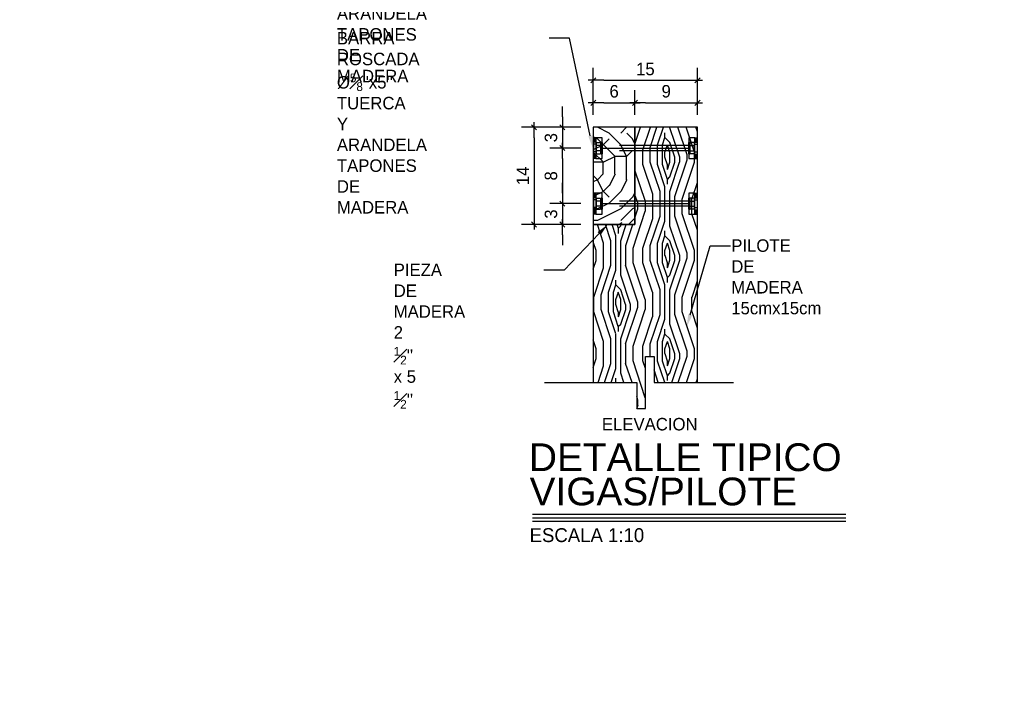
# Model space of a CAD drawing. Header units: millimetres. Extents: x 19443 to 19711, y 4351 to 4752.
# Tile 35 of 256: x 19467.778 to 19469.196, y 4518.452 to 4519.438. Entities that reach past the tile are written whole.
import ezdxf
from ezdxf import colors
from ezdxf.entities.mleader import LeaderData, LeaderLine
from ezdxf.enums import TextEntityAlignment as Align
from ezdxf.math import Vec2, Vec3

# ---------------------------------------------------------------- set-up
doc = ezdxf.new("R2010")
doc.units = ezdxf.units.MM
doc.linetypes.add('CENTER', pattern=[2, 1.25, -0.25, 0.25, -0.25])
doc.linetypes.add('HIDDEN2', pattern=[4.7625, 3.175, -1.5875])
for name, color, linetype in [('0 @ 0.1', 7, 'Continuous'), ('01', 1, 'Continuous'), ('1', 1, 'Continuous'), ('cotas', 1, 'Continuous'), ('cotas @ 500', 1, 'Continuous'), ('EJES', 2, 'CENTER'), ('TEXTO @ 0.1', 2, 'Continuous'), ('TEXTOS TITULOS @ 0.1', 3, 'Continuous'), ('W COTAS', 1, 'Continuous'), ('W COTAS @ 0.1', 1, 'Continuous')]:
    doc.layers.add(name, color=color, linetype=linetype)
doc.styles.add('century gothic', font='GOTHIC.TTF')
doc.styles.add('NOTAS', font='GOTHIC.TTF')
doc.styles.add('SMCtitulos', font='sanss___.ttf')
doc.dimstyles.new('ANOTATIVE 100 SMCONSTRUCCIONES', dxfattribs={"dimscale": 0, "dimtxt": 0.18, "dimasz": 0.15, "dimexe": 0.18, "dimexo": 0.09, "dimgap": 0.1, "dimtad": 1, "dimzin": 0, "dimdsep": 46, "dimtxsty": 'century gothic', "dimblk1": 'FLECHA1', "dimblk2": 'FLECHA1', "dimsah": 1, "dimcen": 0.18, "dimdle": 0.075, "dimclrd": 1, "dimclre": 1, "dimclrt": 2, "dimaunit": 1, "dimadec": 0, "dimazin": 0, "dimtfac": 0.75, "dimtix": 1, "dimtmove": 2, "dimatfit": 3, "dimfxl": 0.09, "dimtvp": 1.5, "dimtfill": 1, "dimtolj": 1, "dimtzin": 0, "dimarcsym": 0})
doc.dimstyles.new('ANOTATIVE CM SMCONSTRUCCIONES', dxfattribs={"dimscale": 0, "dimtxt": 0.18, "dimasz": 0.15, "dimexe": 0.18, "dimexo": 0.18, "dimgap": 0.07, "dimtad": 1, "dimdec": 1, "dimlfac": 100, "dimdsep": 46, "dimtxsty": 'century gothic', "dimblk1": 'FLECHA1', "dimblk2": 'FLECHA1', "dimsah": 1, "dimcen": 0.18, "dimdle": 0.075, "dimclrd": 256, "dimclre": 256, "dimclrt": 2, "dimaunit": 1, "dimadec": 0, "dimazin": 2, "dimtfac": 0.75, "dimtdec": 1, "dimtix": 1, "dimtmove": 2, "dimatfit": 3, "dimfxl": 0.09, "dimtvp": 1.5, "dimtfill": 1, "dimtolj": 1, "dimtzin": 0, "dimarcsym": 0})

# ---------------------------------------------------------------- blocks, each defined once
blk = doc.blocks.new('FLECHA1')
at = {"color": 4}
blk.add_line((-0.246176, -0.248081), (0.248081, 0.25), dxfattribs=at)
at = {"color": 1}
blk.add_line((-1, 0), (0.496162, 0), dxfattribs=at)
blk = doc.blocks.new('*D497')
at = {"layer": 'cotas', "color": 1, "lineweight": -2, "transparency": 16777216}
for p, q in [((19614.326, 4625.8448), (19614.326, 4700.8448)), ((19570.9836, 4550.8448), (19524.326, 4550.8448)), ((19614.326, 4548.4298), (19614.326, 4550.8448)), ((19570.5339, 4548.4298), (19524.326, 4548.4298)), ((19614.326, 4473.4298), (19614.326, 4398.4298))]:
    blk.add_line(p, q, dxfattribs=at)
at = {"layer": 'Defpoints', "color": 0, "transparency": 16777216}
for p in [(19614.326, 4550.8448), (19615.9836, 4550.8448), (19615.5339, 4548.4298)]:
    blk.add_point(p, dxfattribs=at)
at = {"layer": 'cotas', "color": 1, "lineweight": -2, "transparency": 16777216, "xscale": 75, "yscale": 75, "zscale": 75}
for p, rotation in [((19614.326, 4550.8448), 270), ((19614.326, 4548.4298), 90)]:
    blk.add_blockref('FLECHA1', p, dxfattribs=dict(at, rotation=rotation))
at = {"layer": 'cotas', "color": 2, "transparency": 16777216, "insert": (19517.3376, 4549.6373), "char_height": 90, "attachment_point": 5, "rotation": 90, "style": 'century gothic', "bg_fill": 3, "box_fill_scale": 1.1, "bg_fill_color": 256, "bg_fill_true_color": 13158600, "bg_fill_transparency": 0}
blk.add_mtext('\\A1;2.42', dxfattribs=at)
blk = doc.blocks.new('*U441')
at = {"color": 2}
blk.add_line((0, 0.052), (4.511, 0.052), dxfattribs=at)
at = {"color": 250}
blk.add_line((0, 0), (4.511, 0), dxfattribs=at)
at = {"color": 7}
blk.add_line((0, -0.047), (4.511, -0.047), dxfattribs=at)
at = {"color": 0, "linetype": 'ByBlock', "lineweight": -2, "style": 'NOTAS'}
for tag, p in [('1TITLE', (0.027, 1.014)), ('2TITLE', (-0.043, 0.181))]:
    blk.add_attdef(tag, p, '', height=0.3, dxfattribs=at)
blk.add_attdef('SCALE', text='', height=0.18, dxfattribs=at).set_placement((-0.043, -0.148), align=Align.TOP_LEFT)
blk = doc.blocks.new('*U461')
at = {"color": 2, "ltscale": 0.2}
for p, q in [((0.0176, 0.0523), (0.0137, 0.0523)), ((0.0176, 0.0523), (0.0262, 0.0523)), ((0.1599, 0.0223), (0.1512, 0.0223)), ((0.1599, 0.0223), (0.1637, 0.0223))]:
    blk.add_line(p, q, dxfattribs=at)
at = {"color": 2, "ltscale": 0.5}
for p, q in [((0.0137, 0.0223), (0.0137, 0.0523)), ((0.0262, 0.0523), (0.0262, 0.0223)), ((0.1512, 0.0523), (0.1599, 0.0523)), ((0.1512, 0.0223), (0.1512, 0.0523)), ((0.1599, 0.0523), (0.1637, 0.0523)), ((0.1637, 0.0523), (0.1637, 0.0223)), ((0.0176, 0.0223), (0.0137, 0.0223)), ((0.0262, 0.0223), (0.0176, 0.0223))]:
    blk.add_line(p, q, dxfattribs=at)
at = {"color": 9, "ltscale": 0.5}
for p, q in [((0.0176, 0.0514), (0.0137, 0.0514)), ((0.0176, 0.0504), (0.0137, 0.0504)), ((0.0176, 0.0491), (0.0137, 0.0491)), ((0.0176, 0.0477), (0.0137, 0.0477)), ((0.0176, 0.0459), (0.0137, 0.0459)), ((0.0176, 0.0429), (0.0137, 0.0429)), ((0.0176, 0.0223), (0.0176, 0.0523)), ((0.1599, 0.0523), (0.1599, 0.0223)), ((0.1599, 0.0514), (0.1637, 0.0514)), ((0.1599, 0.0504), (0.1637, 0.0504)), ((0.1599, 0.0491), (0.1637, 0.0491)), ((0.1599, 0.0477), (0.1637, 0.0477)), ((0.1599, 0.0459), (0.1637, 0.0459)), ((0.1599, 0.0429), (0.1637, 0.0429)), ((0.0176, 0.0317), (0.0137, 0.0317)), ((0.0176, 0.0286), (0.0137, 0.0286)), ((0.1599, 0.0317), (0.1637, 0.0317)), ((0.1599, 0.0286), (0.1637, 0.0286)), ((0.0176, 0.0268), (0.0137, 0.0268)), ((0.0176, 0.0254), (0.0137, 0.0254)), ((0.0176, 0.0241), (0.0137, 0.0241)), ((0.0176, 0.0231), (0.0137, 0.0231)), ((0.1599, 0.0268), (0.1637, 0.0268)), ((0.1599, 0.0254), (0.1637, 0.0254)), ((0.1599, 0.0241), (0.1637, 0.0241)), ((0.1599, 0.0231), (0.1637, 0.0231))]:
    blk.add_line(p, q, dxfattribs=at)
for p, q in [((0.0179, 0.0419), (0.0179, 0.0445)), ((0.0188, 0.0453), (0.0243, 0.0453)), ((0.0243, 0.0292), (0.0243, 0.0453)), ((0.025, 0.0453), (0.0262, 0.0453)), ((0.025, 0.0292), (0.025, 0.0453)), ((0.1512, 0.0453), (0.1525, 0.0453)), ((0.1525, 0.0453), (0.1525, 0.0292)), ((0.1587, 0.0453), (0.1532, 0.0453)), ((0.1532, 0.0453), (0.1532, 0.0292)), ((0.1596, 0.0445), (0.1596, 0.0419)), ((0.0179, 0.0402), (0.0179, 0.0419)), ((0.0179, 0.0343), (0.0179, 0.0402)), ((0.0179, 0.0326), (0.0179, 0.0343)), ((0.0179, 0.0301), (0.0179, 0.0326)), ((0.0188, 0.0292), (0.0243, 0.0292)), ((0.0262, 0.0292), (0.025, 0.0292)), ((0.1512, 0.0373), (0.0262, 0.0373)), ((0.1525, 0.0292), (0.1512, 0.0292)), ((0.1587, 0.0292), (0.1532, 0.0292)), ((0.1596, 0.0419), (0.1596, 0.0402)), ((0.1596, 0.0402), (0.1596, 0.0343)), ((0.1596, 0.0343), (0.1596, 0.0326)), ((0.1596, 0.0326), (0.1596, 0.0301))]:
    blk.add_line(p, q)
at = {"color": 2}
for p, q in [((0.0262, 0.0292), (0.0262, 0.0453)), ((0.1512, 0.0453), (0.1512, 0.0292))]:
    blk.add_line(p, q, dxfattribs=at)
at = {"color": 9}
for p, q in [((0.0243, 0.0411), (0.0188, 0.0411)), ((0.0243, 0.0335), (0.0188, 0.0335)), ((0.1532, 0.0411), (0.1587, 0.0411)), ((0.1532, 0.0335), (0.1587, 0.0335))]:
    blk.add_line(p, q, dxfattribs=at)
at = {"color": 9, "linetype": 'HIDDEN2', "ltscale": 0.001}
for p, q in [((0.0262, 0.0411), (0.1512, 0.0411)), ((0.0262, 0.0335), (0.1512, 0.0335))]:
    blk.add_line(p, q, dxfattribs=at)
for centre, start, end in [((0.0188, 0.0445), 90, 180), ((0.1587, 0.0445), 0, 90), ((0.1587, 0.0445), 0, 90), ((0.0188, 0.0301), 180, 270), ((0.0188, 0.0301), 180, 270), ((0.1587, 0.0301), 270, 0)]:
    blk.add_arc(centre, 0.000847, start, end)
at = {"color": 9}
for centre, start, end in [((0.0188, 0.0419), 180, 270), ((0.0188, 0.0402), 90, 180), ((0.0188, 0.0343), 180, 270), ((0.0188, 0.0326), 90, 180), ((0.1587, 0.0419), 270, 0), ((0.1587, 0.0402), 0, 90), ((0.1587, 0.0343), 270, 0), ((0.1587, 0.0326), 0, 90)]:
    blk.add_arc(centre, 0.000847, start, end, dxfattribs=at)
blk = doc.blocks.new('*D463')
at = {"layer": 'Defpoints', "color": 0, "transparency": 16777216}
for p in [(19468.6042, 4519.2829), (19468.6042, 4519.2529)]:
    blk.add_point(p, dxfattribs=at)
at = {"layer": 'W COTAS', "lineweight": -2, "transparency": 16777216}
for p, q in [((19468.5597, 4519.2979), (19468.5597, 4519.3129)), ((19468.5862, 4519.2829), (19468.5417, 4519.2829)), ((19468.5597, 4519.2829), (19468.5597, 4519.2529)), ((19468.5862, 4519.2529), (19468.5417, 4519.2529)), ((19468.5597, 4519.2379), (19468.5597, 4519.2229))]:
    blk.add_line(p, q, dxfattribs=at)
at = {"layer": 'W COTAS', "lineweight": -2, "transparency": 16777216, "xscale": 0.015, "yscale": 0.015, "zscale": 0.015}
for p, rotation in [((19468.5597, 4519.2829), 270), ((19468.5597, 4519.2529), 90)]:
    blk.add_blockref('FLECHA1', p, dxfattribs=dict(at, rotation=rotation))
at = {"layer": 'W COTAS', "color": 2, "transparency": 16777216, "insert": (19468.5433, 4519.2679), "char_height": 0.018, "attachment_point": 5, "rotation": 90, "style": 'century gothic', "bg_fill": 3, "box_fill_scale": 1.1, "bg_fill_color": 256, "bg_fill_true_color": 13158600, "bg_fill_transparency": 0}
blk.add_mtext('\\A1;3', dxfattribs=at)
at = {"layer": 'Defpoints', "color": 0, "transparency": 16777216}
blk.add_point((19468.5597, 4519.2529), dxfattribs=at)
blk = doc.blocks.new('*D464')
at = {"layer": 'Defpoints', "color": 0, "transparency": 16777216}
for p in [(19468.6042, 4519.2529), (19468.5597, 4519.1729), (19468.6042, 4519.1729)]:
    blk.add_point(p, dxfattribs=at)
at = {"layer": 'W COTAS', "lineweight": -2, "transparency": 16777216}
for p, q in [((19468.5862, 4519.2529), (19468.5417, 4519.2529)), ((19468.5597, 4519.2379), (19468.5597, 4519.1879)), ((19468.5862, 4519.1729), (19468.5417, 4519.1729))]:
    blk.add_line(p, q, dxfattribs=at)
at = {"layer": 'W COTAS', "lineweight": -2, "transparency": 16777216, "xscale": 0.015, "yscale": 0.015, "zscale": 0.015}
for p, rotation in [((19468.5597, 4519.2529), 90), ((19468.5597, 4519.1729), 270)]:
    blk.add_blockref('FLECHA1', p, dxfattribs=dict(at, rotation=rotation))
at = {"layer": 'W COTAS', "color": 2, "transparency": 16777216, "insert": (19468.5433, 4519.2129), "char_height": 0.018, "attachment_point": 5, "rotation": 90, "style": 'century gothic', "bg_fill": 3, "box_fill_scale": 1.1, "bg_fill_color": 256, "bg_fill_true_color": 13158600, "bg_fill_transparency": 0}
blk.add_mtext('\\A1;8', dxfattribs=at)
blk = doc.blocks.new('*D465')
at = {"layer": 'Defpoints', "color": 0, "transparency": 16777216}
for p in [(19468.6042, 4519.1729), (19468.6042, 4519.1429)]:
    blk.add_point(p, dxfattribs=at)
at = {"layer": 'W COTAS', "lineweight": -2, "transparency": 16777216}
for p, q in [((19468.5597, 4519.1879), (19468.5597, 4519.2029)), ((19468.5862, 4519.1729), (19468.5417, 4519.1729)), ((19468.5597, 4519.1729), (19468.5597, 4519.1429)), ((19468.5862, 4519.1429), (19468.5417, 4519.1429)), ((19468.5597, 4519.1279), (19468.5597, 4519.1129))]:
    blk.add_line(p, q, dxfattribs=at)
at = {"layer": 'W COTAS', "lineweight": -2, "transparency": 16777216, "xscale": 0.015, "yscale": 0.015, "zscale": 0.015}
for p, rotation in [((19468.5597, 4519.1729), 270), ((19468.5597, 4519.1429), 90)]:
    blk.add_blockref('FLECHA1', p, dxfattribs=dict(at, rotation=rotation))
at = {"layer": 'W COTAS', "color": 2, "transparency": 16777216, "insert": (19468.5433, 4519.1579), "char_height": 0.018, "attachment_point": 5, "rotation": 90, "style": 'century gothic', "bg_fill": 3, "box_fill_scale": 1.1, "bg_fill_color": 256, "bg_fill_true_color": 13158600, "bg_fill_transparency": 0}
blk.add_mtext('\\A1;3', dxfattribs=at)
at = {"layer": 'Defpoints', "color": 0, "transparency": 16777216}
blk.add_point((19468.5597, 4519.1429), dxfattribs=at)
blk = doc.blocks.new('*D466')
at = {"layer": 'Defpoints', "color": 0, "transparency": 16777216}
for p in [(19468.6042, 4519.2829), (19468.5189, 4519.1429), (19468.6042, 4519.1429)]:
    blk.add_point(p, dxfattribs=at)
at = {"layer": 'W COTAS', "lineweight": -2, "transparency": 16777216}
for p, q in [((19468.5862, 4519.2829), (19468.5009, 4519.2829)), ((19468.5189, 4519.2679), (19468.5189, 4519.1579)), ((19468.5862, 4519.1429), (19468.5009, 4519.1429))]:
    blk.add_line(p, q, dxfattribs=at)
at = {"layer": 'W COTAS', "lineweight": -2, "transparency": 16777216, "xscale": 0.015, "yscale": 0.015, "zscale": 0.015}
for p, rotation in [((19468.5189, 4519.2829), 90), ((19468.5189, 4519.1429), 270)]:
    blk.add_blockref('FLECHA1', p, dxfattribs=dict(at, rotation=rotation))
at = {"layer": 'W COTAS', "color": 2, "transparency": 16777216, "insert": (19468.5027, 4519.2129), "char_height": 0.018, "attachment_point": 5, "rotation": 90, "style": 'century gothic', "bg_fill": 3, "box_fill_scale": 1.1, "bg_fill_color": 256, "bg_fill_true_color": 13158600, "bg_fill_transparency": 0}
blk.add_mtext('\\A1;14', dxfattribs=at)
blk = doc.blocks.new('*D467')
at = {"layer": 'Defpoints', "color": 0, "transparency": 16777216}
for p in [(19468.6642, 4519.3182), (19468.6042, 4519.2829), (19468.6642, 4519.2829)]:
    blk.add_point(p, dxfattribs=at)
at = {"layer": 'W COTAS', "lineweight": -2, "transparency": 16777216}
for p, q in [((19468.6042, 4519.3009), (19468.6042, 4519.3362)), ((19468.6642, 4519.3009), (19468.6642, 4519.3362)), ((19468.6192, 4519.3182), (19468.6492, 4519.3182))]:
    blk.add_line(p, q, dxfattribs=at)
at = {"layer": 'W COTAS', "lineweight": -2, "transparency": 16777216, "xscale": 0.015, "yscale": 0.015, "zscale": 0.015, "rotation": 180}
blk.add_blockref('FLECHA1', (19468.6042, 4519.3182), dxfattribs=at)
at = {"layer": 'W COTAS', "lineweight": -2, "transparency": 16777216, "xscale": 0.015, "yscale": 0.015, "zscale": 0.015}
blk.add_blockref('FLECHA1', (19468.6642, 4519.3182), dxfattribs=at)
at = {"layer": 'W COTAS', "color": 2, "transparency": 16777216, "insert": (19468.6342, 4519.3346), "char_height": 0.018, "attachment_point": 5, "style": 'century gothic', "bg_fill": 3, "box_fill_scale": 1.1, "bg_fill_color": 256, "bg_fill_true_color": 13158600, "bg_fill_transparency": 0}
blk.add_mtext('\\A1;6', dxfattribs=at)
blk = doc.blocks.new('*D468')
at = {"layer": 'Defpoints', "color": 0, "transparency": 16777216}
for p in [(19468.7542, 4519.3182), (19468.6642, 4519.2829), (19468.7542, 4519.2829)]:
    blk.add_point(p, dxfattribs=at)
at = {"layer": 'W COTAS', "lineweight": -2, "transparency": 16777216}
for p, q in [((19468.6642, 4519.3009), (19468.6642, 4519.3362)), ((19468.7542, 4519.3009), (19468.7542, 4519.3362)), ((19468.6792, 4519.3182), (19468.7392, 4519.3182))]:
    blk.add_line(p, q, dxfattribs=at)
at = {"layer": 'W COTAS', "lineweight": -2, "transparency": 16777216, "xscale": 0.015, "yscale": 0.015, "zscale": 0.015, "rotation": 180}
blk.add_blockref('FLECHA1', (19468.6642, 4519.3182), dxfattribs=at)
at = {"layer": 'W COTAS', "lineweight": -2, "transparency": 16777216, "xscale": 0.015, "yscale": 0.015, "zscale": 0.015}
blk.add_blockref('FLECHA1', (19468.7542, 4519.3182), dxfattribs=at)
at = {"layer": 'W COTAS', "color": 2, "transparency": 16777216, "insert": (19468.7092, 4519.3346), "char_height": 0.018, "attachment_point": 5, "style": 'century gothic', "bg_fill": 3, "box_fill_scale": 1.1, "bg_fill_color": 256, "bg_fill_true_color": 13158600, "bg_fill_transparency": 0}
blk.add_mtext('\\A1;9', dxfattribs=at)
blk = doc.blocks.new('*D754')
at = {"layer": 'Defpoints', "color": 0, "transparency": 16777216}
for p in [(19468.7542, 4519.3505), (19468.6042, 4519.2829), (19468.7542, 4519.2829)]:
    blk.add_point(p, dxfattribs=at)
at = {"layer": 'W COTAS', "lineweight": -2, "transparency": 16777216}
for p, q in [((19468.6042, 4519.3009), (19468.6042, 4519.3685)), ((19468.7542, 4519.3009), (19468.7542, 4519.3685)), ((19468.6192, 4519.3505), (19468.7392, 4519.3505))]:
    blk.add_line(p, q, dxfattribs=at)
at = {"layer": 'W COTAS', "lineweight": -2, "transparency": 16777216, "xscale": 0.015, "yscale": 0.015, "zscale": 0.015, "rotation": 180}
blk.add_blockref('FLECHA1', (19468.6042, 4519.3505), dxfattribs=at)
at = {"layer": 'W COTAS', "lineweight": -2, "transparency": 16777216, "xscale": 0.015, "yscale": 0.015, "zscale": 0.015}
blk.add_blockref('FLECHA1', (19468.7542, 4519.3505), dxfattribs=at)
at = {"layer": 'W COTAS', "color": 2, "transparency": 16777216, "insert": (19468.6792, 4519.3667), "char_height": 0.018, "attachment_point": 5, "style": 'century gothic', "bg_fill": 3, "box_fill_scale": 1.1, "bg_fill_color": 256, "bg_fill_true_color": 13158600, "bg_fill_transparency": 0}
blk.add_mtext('\\A1;15', dxfattribs=at)
blk = doc.blocks.new('*U759')
at = {"layer": 'cotas @ 500'}
dim = blk.add_linear_dim(base=(19614.3260382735, 4550.8448237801), p1=(19615.5338597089, 4548.4298237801), p2=(19615.9836080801, 4550.8448237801), angle=90, dimstyle='ANOTATIVE 100 SMCONSTRUCCIONES', override={"dimscale": 500, "dimtix": 1, "dimtofl": 1, "dimtmove": 1, "dimatfit": 1}, dxfattribs=at)
dim.commit()
dim.dimension.update_dxf_attribs({"geometry": '*D497', "text_midpoint": (19517.3375950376, 4549.6373237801)})

msp = doc.modelspace()

# ---------------------------------------------------------------- block references
at = {"layer": 'cotas'}
msp.add_blockref('*U759', (0, 0), dxfattribs=at)

# ---------------------------------------------------------------- next in the draw order: hatches: boundary and pattern name
at = {"layer": '1'}
h = msp.add_hatch(dxfattribs=at)
h.set_pattern_fill('WOODFACE', color=250, scale=0.1, angle=45, style=0, pattern_type=2)
h.set_pattern_definition([(45, (0.01061, 0.01768), (1e-17, 0.14142135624), [0.005, -0.095]), (135, (0.01414, 0.07071), (-0.14142135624, 3e-17), [0.01, -0.09]), (90, (0.00707, 0.0495), (-0.07071067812, 0.07071067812), [0.00707, -0.02121, 0.00707, -0.01414, 0.0495, -0.04243135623]), (90, (0.01061, 0.01061), (-0.07071067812, 0.07071067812), [0.007071, -0.014142, 0.007071, -0.1131373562]), (90, (0.028284, 0.042426), (-0.07071067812, 0.07071067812), [0.007071, -0.1343503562]), (90, (0.03889, 0.04596), (-0.07071067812, 0.07071067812), [0.007071, -0.1343503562]), (90, (0.02121, 0.042426), (-0.07071067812, 0.07071067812), [0.007071, -0.1343503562]), (90, (0.01414, 0.042426), (-0.07071067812, 0.07071067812), [0.014142, -0.1272793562]), (90, (-0.02121, 0.11314), (-0.07071067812, 0.07071067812), [0.014142, -0.1272793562]), (90, (0.003536, 0.03889), (-0.07071067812, 0.07071067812), [0.028284, -0.1131373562]), (90, (-0.003536, 0.03889), (-0.07071067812, 0.07071067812), [0.028284, -0.1131373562]), (90, (0.02121, 0.106066), (-0.07071067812, 0.07071067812), [0.028284, -0.1131373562]), (90, (-0.01414, 0.042426), (-0.07071067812, 0.07071067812), [0.0212132, -0.1202081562]), (90, (-0.03889, 0.03889), (-0.07071067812, 0.07071067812), [0.0212132, -0.1202081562]), (90, (-0.02475, 0.03889), (-0.07071067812, 0.07071067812), [0.0212132, -0.1202081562]), (90, (7e-18, 0.106066), (-0.07071067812, 0.07071067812), [0.03535534, -0.1060660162]), (90, (-0.01061, 0.10253), (-0.07071067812, 0.07071067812), [0.03535534, -0.1060660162]), (90, (0.01414, 0.091924), (-0.07071067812, 0.07071067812), [0.0494974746, -0.0919238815]), (71.5650512, (0.010607, 0.03182), (0.07071067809, 0.07071067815), [0.011180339, -0.212426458]), (71.5650512, (0.003536, 0.067175), (0.07071067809, 0.07071067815), [0.011180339, -0.212426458]), (71.5650512, (0.00707, 0.05657), (0.07071067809, 0.07071067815), [0.011180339, -0.212426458]), (71.5650512, (0.01414, 0.021213), (0.07071067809, 0.07071067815), [0.02236068, -0.2012461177]), (71.5650512, (-0.003536, 0.067175), (0.07071067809, 0.07071067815), [0.0335410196, -0.1900657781]), (71.5650512, (-0.01414, 0.06364), (0.07071067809, 0.07071067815), [0.0447213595, -0.1788854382]), (71.5650512, (-0.02475, 0.060104), (0.07071067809, 0.07071067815), [0.0447213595, -0.1788854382]), (71.5650512, (-0.05657, 0.07071), (0.07071067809, 0.07071067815), [0.0447213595, -0.1788854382]), (71.5650512, (-0.049497, 0.06364), (0.07071067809, 0.07071067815), [0.0559017, -0.1677050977]), (71.5650512, (-0.03889, 0.060104), (0.07071067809, 0.07071067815), [0.0559017, -0.1677050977]), (108.43494882, (0.01414, 0.05657), (-0.07071067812, 0.07071067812), [0.011180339, -0.212426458]), (108.43494882, (0.010607, 0.03889), (-0.07071067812, 0.07071067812), [0.011180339, -0.212426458]), (108.43494882, (0.010607, 0.017678), (-0.07071067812, 0.07071067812), [0.02236068, -0.2012461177]), (108.43494882, (0.021213, 0.049497), (-0.07071067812, 0.07071067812), [0.02236068, -0.2012461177]), (108.43494882, (0.00707, 0.00707), (-0.07071067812, 0.07071067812), [0.0335410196, -0.1900657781]), (108.43494882, (0, 0), (-0.07071067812, 0.07071067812), [0.0447213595, -0.1788854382]), (108.43494882, (0.060104, 0.067175), (-0.07071067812, 0.07071067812), [0.0447213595, -0.1788854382]), (108.43494882, (0.028284, 0.049497), (-0.07071067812, 0.07071067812), [0.0447213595, -0.1788854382]), (108.43494882, (0.049497, 0.05657), (-0.07071067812, 0.07071067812), [0.0559017, -0.1677050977]), (108.43494882, (0.03889, 0.053033), (-0.07071067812, 0.07071067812), [0.0559017, -0.1677050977])])
h.paths.add_polyline_path([(19468.6642, 4519.2829), (19468.6642, 4519.1429), (19468.6042, 4519.1429), (19468.6042, 4518.9153), (19468.6667, 4518.9153), (19468.6667, 4518.8778), (19468.6792, 4518.8778), (19468.6792, 4518.9528), (19468.6917, 4518.9528), (19468.6917, 4518.9153), (19468.7542, 4518.9153), (19468.7542, 4519.2829)])
h = msp.add_hatch(dxfattribs=at)
h.set_pattern_fill('LOGEND', color=8, scale=0.168104, angle=90, style=0, pattern_type=2)
h.set_pattern_definition([(90, (-2.64118, 0.05884), (-0.1681040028, 0.1681040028), [0.0504312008, -0.117672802]), (90, (-2.64958, 0.05884), (-0.1681040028, 0.1681040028), [0.0504312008, -0.117672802]), (90, (-2.6664, 0.06724), (-0.1681040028, 0.1681040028), [0.0336208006, -0.1344832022]), (90, (-2.6832, 0.07565), (-0.1681040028, 0.1681040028), [0.0252156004, -0.1428884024]), (90, (-2.70001, 0.07565), (-0.1681040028, 0.1681040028), [0.0168104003, -0.1512936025]), (90, (-2.71683, 0.03362), (-0.1681040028, 0.1681040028), [0.00840520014, -0.0420260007, 0.00840520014, -0.1092676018]), (90, (-2.72523, 0.05884), (-0.1681040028, 0.1681040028), [0.00840520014, -0.0672416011, 0.0252156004, -0.0672416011]), (90, (-2.73364, 0.09246), (-0.1681040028, 0.1681040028), [0.00840520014, -0.00840520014, 0.00840520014, -0.1428884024]), (90, (-2.74204, 0.08405), (-0.1681040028, 0.1681040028), [0.0084052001, -0.1596988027]), (90, (-2.75885, 0.07565), (-0.1681040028, 0.1681040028), [0.0252156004, -0.1428884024]), (90, (-2.77566, 0.07565), (-0.1681040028, 0.1681040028), [0.0336208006, -0.1344832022]), (90, (-2.79247, 0.06724), (-0.1681040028, 0.1681040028), [0.0420260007, -0.05043120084, 0.00840520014, -0.0672416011]), (180, (-2.69161, 3e-18), (-0.1681040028, -0.1681040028), [0.00840520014, -0.0168104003, 0.0420260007, -0.1008624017]), (180, (-2.70842, 0.0084), (-0.1681040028, -0.1681040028), [0.00840520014, -0.00840520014, 0.0252156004, -0.1260780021]), (180, (-2.77566, 0.01681), (-0.1681040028, -0.1681040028), [0.0168104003, -0.1512936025]), (180, (-2.70842, 0.02522), (-0.1681040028, -0.1681040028), [0.03362080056, -0.05043120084, 0.00840520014, -0.07564680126]), (180, (-2.80088, 0.03362), (-0.1681040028, -0.1681040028), [0.0084052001, -0.1596988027]), (180, (-2.71683, 0.04203), (-0.1681040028, -0.1681040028), [0.0252156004, -0.1428884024]), (180, (-2.72523, 0.05884), (-0.1681040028, -0.1681040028), [0.0168104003, -0.1512936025]), (180, (-2.72523, 0.07565), (-0.1681040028, -0.1681040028), [0.00840520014, -0.0252156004, 0.0252156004, -0.1092676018]), (180, (-2.73364, 0.08405), (-0.1681040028, -0.1681040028), [0.0084052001, -0.1596988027]), (180, (-2.70001, 0.09246), (-0.1681040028, -0.1681040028), [0.0235345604, -0.1445694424]), (180, (-2.6664, 0.10086), (-0.1681040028, -0.1681040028), [0.0168104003, -0.1512936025]), (180, (-2.73364, 0.11767), (-0.1681040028, -0.1681040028), [0.0084052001, -0.1596988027]), (180, (-2.72523, 0.13448), (-0.1681040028, -0.1681040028), [0.0252156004, -0.1428884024]), (180, (-2.72523, 0.1513), (-0.1681040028, -0.1681040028), [0.0252156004, -0.1428884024]), (135, (-2.65799, 0.12608), (-0.1681040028, 3e-17), [0.01188663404, -0.01188663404, 0.01188663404, -0.2020750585]), (135, (-2.70001, 0.09246), (-0.1681040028, 3e-17), [0.0237732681, -0.2139616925]), (135, (-2.78407, 0.02522), (-0.1681040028, 3e-17), [0.0237732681, -0.2139616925]), (135, (-2.74204, 0.05884), (-0.1681040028, 3e-17), [0.0237732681, -0.2139616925]), (135, (-2.70842, 0.06724), (-0.1681040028, 3e-17), [0.0237732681, -0.2139616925]), (135, (-2.6748, 0.11767), (-0.1681040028, 3e-17), [0.0237732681, -0.2139616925]), (135, (-2.6832, 0.10086), (-0.1681040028, 3e-17), [0.0356602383, -0.2020747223]), (135, (-2.75885, 0.05043), (-0.1681040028, 3e-17), [0.011886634, -0.2258483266]), (135, (-2.77566, 0.04203), (-0.1681040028, 3e-17), [0.011886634, -0.2258483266]), (135, (-2.77566, 0.10927), (-0.1681040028, 3e-17), [0.011886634, -0.2258483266]), (135, (-2.69161, 0.04203), (-0.1681040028, 3e-17), [0.011886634, -0.2258483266]), (135, (-2.75045, 0.13448), (-0.1681040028, 3e-17), [0.011886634, -0.2258483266]), (135, (-2.73364, 0.07565), (-0.1681040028, 3e-17), [0.011886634, -0.2258483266]), (135, (-2.75045, 0.09246), (-0.1681040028, 3e-17), [0.011886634, -0.2258483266]), (225, (-2.71683, 0.08405), (-3e-17, -0.1681040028), [0.01188663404, -0.01188663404, 0.0356602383, -0.1783014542]), (225, (-2.71683, 0.10927), (-3e-17, -0.1681040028), [0.011886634, -0.2258483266]), (225, (-2.65799, 0.10927), (-3e-17, -0.1681040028), [0.011886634, -0.2258483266]), (225, (-2.70001, 0.07565), (-3e-17, -0.1681040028), [0.011886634, -0.2258483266]), (225, (-2.73364, 0.10086), (-3e-17, -0.1681040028), [0.011886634, -0.2258483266]), (225, (-2.69161, 0.05884), (-3e-17, -0.1681040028), [0.011886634, -0.2258483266]), (225, (-2.69161, 0.12608), (-3e-17, -0.1681040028), [0.011886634, -0.2258483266]), (225, (-2.64118, 0.0084), (-3e-17, -0.1681040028), [0.011886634, -0.2258483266]), (225, (-2.64958, 0.01681), (-3e-17, -0.1681040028), [0.0237732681, -0.2139616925]), (225, (-2.65799, 0.02522), (-3e-17, -0.1681040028), [0.0237732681, -0.2139616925]), (225, (-2.65799, 0.04203), (-3e-17, -0.1681040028), [0.0237732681, -0.2139616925]), (225, (-2.6748, 0.05043), (-3e-17, -0.1681040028), [0.0237732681, -0.2139616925]), (225, (-2.74204, 0.11767), (-3e-17, -0.1681040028), [0.0237732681, -0.2139616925]), (225, (-2.65799, 0.15129), (-3e-17, -0.1681040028), [0.0237732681, -0.2139616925]), (225, (-2.79247, 0.1597), (-3e-17, -0.1681040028), [0.0237732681, -0.2139616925]), (225, (-2.77566, 0.1597), (-3e-17, -0.1681040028), [0.0237732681, -0.2139616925]), (225, (-2.76726, 0.14289), (-3e-17, -0.1681040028), [0.0237732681, -0.2139616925]), (225, (-2.76726, 0.02522), (-3e-17, -0.1681040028), [0.0356602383, -0.2020747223]), (225, (-2.75045, 0.13448), (-3e-17, -0.1681040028), [0.0356602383, -0.2020747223]), (116.5650512, (-2.80088, 0.042026), (-7e-11, 0.1681040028), [0.0187940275, -0.35709795]), (116.5650512, (-2.716825, 0.042026), (-7e-11, 0.1681040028), [0.0187940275, -0.35709795]), (116.5650512, (-2.76726, 0.05884), (-7e-11, 0.1681040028), [0.0187940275, -0.35709795]), (116.5650512, (-2.64958, 0.10927), (-7e-11, 0.1681040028), [0.0187940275, -0.35709795]), (116.5650512, (-2.666394, 0.10086), (-7e-11, 0.1681040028), [0.0187940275, -0.35709795]), (116.5650512, (-2.700015, 0.05043), (-7e-11, 0.1681040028), [0.0187940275, -0.35709795]), (116.5650512, (-2.78407, 0.05043), (-7e-11, 0.1681040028), [0.0187940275, -0.35709795]), (116.5650512, (-2.733636, 0.10086), (-7e-11, 0.1681040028), [0.037588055, -0.3383039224]), (153.4349488, (-2.75885, 0.10086), (-0.1681040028, 9e-12), [0.0187940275, -0.35709795]), (153.4349488, (-2.70842, 0.12608), (-0.1681040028, 9e-12), [0.0187940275, -0.35709795]), (153.4349488, (-2.74204, 0.042026), (-0.1681040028, 9e-12), [0.0187940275, -0.35709795]), (153.4349488, (-2.750446, 0.008405), (-0.1681040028, 9e-12), [0.0187940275, -0.35709795]), (153.4349488, (-2.716825, 0.10927), (-0.1681040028, 9e-12), [0.0187940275, -0.35709795]), (153.4349488, (-2.716825, 0.09246), (-0.1681040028, 9e-12), [0.0187940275, -0.35709795]), (153.4349488, (-2.74204, 0.025216), (-0.1681040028, 9e-12), [0.037588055, -0.3383039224]), (153.4349488, (-2.683204, 0.15129), (-0.1681040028, 9e-12), [0.037588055, -0.3383039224]), (153.4349488, (-2.69161, 0.13448), (-0.1681040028, 9e-12), [0.037588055, -0.3383039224]), (206.5650512, (-2.666394, 2e-18), (-0.1681040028, -7e-11), [0.0187940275, -0.35709795]), (206.5650512, (-2.75885, 7e-18), (-0.1681040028, -7e-11), [0.0187940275, -0.35709795]), (206.5650512, (-2.64118, 0.03362), (-0.1681040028, -7e-11), [0.0187940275, -0.35709795]), (206.5650512, (-2.79247, 0.01681), (-0.1681040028, -7e-11), [0.0187940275, -0.35709795]), (206.5650512, (-2.69161, 0.03362), (-0.1681040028, -7e-11), [0.0187940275, -0.35709795]), (206.5650512, (-2.70842, 0.06724), (-0.1681040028, -7e-11), [0.0187940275, -0.35709795]), (206.5650512, (-2.74204, 0.08405), (-0.1681040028, -7e-11), [0.0187940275, -0.35709795]), (206.5650512, (-2.6748, 0.008405), (-0.16810402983, 5.4e-08), [0.0187940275, -0.35709795]), (206.5650512, (-2.700015, 0.05043), (-0.1681040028, -7e-11), [0.0187940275, -0.35709795]), (206.5650512, (-2.683204, 0.10086), (-0.1681040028, -7e-11), [0.0187940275, -0.35709795]), (206.5650512, (-2.700015, 0.11767), (-0.1681040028, -7e-11), [0.0187940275, -0.35709795]), (206.5650512, (-2.750446, 0.15129), (-0.1681040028, -7e-11), [0.0187940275, -0.35709795]), (206.5650512, (-2.80088, 0.025216), (-0.1681040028, -7e-11), [0.0187940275, -0.35709795]), (206.5650512, (-2.79247, 9e-18), (-0.1681040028, -7e-11), [0.037588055, -0.3383039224]), (206.5650512, (-2.6748, 0.025216), (-0.1681040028, -7e-11), [0.037588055, -0.3383039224]), (243.4349488, (-2.64958, 5e-19), (-9e-12, -0.1681040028), [0.0187940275, -0.35709795]), (243.4349488, (-2.64118, 0.14289), (-9e-12, -0.1681040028), [0.0187940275, -0.35709795]), (243.4349488, (-2.72523, 0.13448), (-9e-12, -0.1681040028), [0.0187940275, -0.35709795]), (243.4349488, (-2.666394, 0.06724), (-9e-12, -0.1681040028), [0.0187940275, -0.35709795]), (243.4349488, (-2.64958, 0.05884), (-9e-12, -0.1681040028), [0.0187940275, -0.35709795]), (243.4349488, (-2.683204, 0.07565), (-9e-12, -0.1681040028), [0.0187940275, -0.35709795]), (243.4349488, (-2.78407, 0.12608), (-9e-12, -0.1681040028), [0.0187940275, -0.35709795]), (243.4349488, (-2.79247, 0.14289), (-9e-12, -0.1681040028), [0.037588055, -0.3383039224])])
h.paths.add_polyline_path([(19468.6042, 4519.2829), (19468.6042, 4519.1429), (19468.6642, 4519.1429), (19468.6642, 4519.2829)])

# ---------------------------------------------------------------- next in the draw order: linework, layer by layer
at = {"color": 3}
msp.add_lwpolyline([(19468.7542, 4518.9153), (19468.7542, 4519.2829), (19468.6642, 4519.2829), (19468.6642, 4519.1429), (19468.6042, 4519.1429), (19468.6042, 4518.9153)], dxfattribs=at)
at = {"color": 2}
msp.add_lwpolyline([(19468.6042, 4519.1429), (19468.6642, 4519.1429), (19468.6642, 4519.2829), (19468.6042, 4519.2829)], close=True, dxfattribs=at)
at = {"layer": 'EJES', "color": 3, "ltscale": 0.75}
msp.add_lwpolyline([(19468.534, 4518.9153), (19468.6667, 4518.9153), (19468.6667, 4518.8778), (19468.6792, 4518.8778), (19468.6792, 4518.9528), (19468.6917, 4518.9528), (19468.6917, 4518.9153), (19468.8061, 4518.9153)], dxfattribs=at)

# ---------------------------------------------------------------- next in the draw order: block references
at = {"layer": '01', "color": 1, "ltscale": 0.2, "xscale": -1}
for p in [(19468.768, 4519.2156), (19468.768, 4519.1356)]:
    msp.add_blockref('*U461', p, dxfattribs=at)
at = {"layer": 'TEXTOS TITULOS @ 0.1'}
ref = msp.add_blockref('*U441', (19468.5168, 4518.7203), dxfattribs=dict(at, xscale=0.1, yscale=0.1, zscale=0.1))
ref.add_attrib('1TITLE', 'DETALLE TIPICO', (19468.5116, 4518.7877), dxfattribs={"layer": '0', "color": 0, "linetype": 'ByBlock', "lineweight": -2, "height": 0.04, "style": 'SMCtitulos'})
ref.add_attrib('2TITLE', 'VIGAS/PILOTE', (19468.5125, 4518.7384), dxfattribs={"layer": '0', "color": 0, "linetype": 'ByBlock', "lineweight": -2, "height": 0.04, "style": 'SMCtitulos'})
ref.add_attrib('SCALE', 'ESCALA 1:10', dxfattribs={"layer": '0', "color": 0, "linetype": 'ByBlock', "lineweight": -2, "height": 0.02, "style": 'NOTAS'}).set_placement((19468.5125, 4518.7055), align=Align.TOP_LEFT)

# ---------------------------------------------------------------- next in the draw order: texts
at = {"layer": 'TEXTO @ 0.1', "color": 2, "insert": (19468.6166, 4518.8643), "char_height": 0.018, "width": 0.681896, "attachment_point": 1, "style": 'century gothic'}
msp.add_mtext('ELEVACION', dxfattribs=at)

# ---------------------------------------------------------------- next in the draw order: leaders
at = {"layer": '0 @ 0.1'}
ml = msp.add_multileader_mtext('Standard', dxfattribs=at)
ml.set_content('\\A1;BARRA ROSCADA %%C{\\H0.7x;\\S5#8;}"x5\'\' \\PTUERCA Y ARANDELA \\PTAPONES DE MADERA', color=2, style='century gothic')
ml.set_leader_properties(color=1)
ml.build(insert=Vec2(0, 0))
ml.multileader.update_dxf_attribs({"dogleg_length": 0.09, "arrow_head_size": 0.018, "scale": 0.1})
ctx = ml.context
ctx.base_point, ctx.scale, ctx.char_height, ctx.arrow_head_size, ctx.landing_gap_size, ctx.plane_origin = Vec3(19468.234, 4519.4111), 0.1, 0.018, 0.018, 0.001, Vec3(19468.8344, 4519.0518)
notes = []
notes.append((ctx, [(0, (1, 1, 0), (19468.5699, 4519.4111), (-1, 0), 0.0294, [(0, [(19468.6036, 4519.2529)], 0, [])])]))
ctx.mtext.insert, ctx.mtext.width, ctx.mtext.flow_direction = Vec3(19468.235, 4519.4203), 0.353577, 5
ml = msp.add_multileader_mtext('Standard', dxfattribs=at)
ml.set_content("\\A1;PIEZA DE MADERA\\P2 {\\H0.7x;\\S1#2;}'' x 5 {\\H0.7x;\\S1#2;}''", color=2, style='century gothic')
ml.set_leader_properties(color=1)
ml.build(insert=Vec2(0, 0))
ml.multileader.update_dxf_attribs({"dogleg_length": 0.09, "arrow_head_size": 0.018, "scale": 0.1})
ctx = ml.context
ctx.base_point, ctx.scale, ctx.char_height, ctx.arrow_head_size, ctx.landing_gap_size, ctx.plane_origin = Vec3(19468.3158, 4519.0772), 0.1, 0.018, 0.018, 0.001, Vec3(19468.8646, 4518.7854)
notes.append((ctx, [(0, (1, 1, 0), (19468.5623, 4519.0772), (-1, 0), 0.0294, [(0, [(19468.6251, 4519.1429)], 0, [])])]))
ctx.mtext.insert, ctx.mtext.width, ctx.mtext.flow_direction = Vec3(19468.3168, 4519.0865), 0.353577, 5
ml = msp.add_multileader_mtext('Standard', dxfattribs=at)
ml.set_content('\\A1;PILOTE DE MADERA\\P15cmx15cm', color=2, style='century gothic')
ml.set_leader_properties(color=1)
ml.build(insert=Vec2(0, 0))
ml.multileader.update_dxf_attribs({"dogleg_length": 0.09, "arrow_head_size": 0.018, "scale": 0.1})
ctx = ml.context
ctx.base_point, ctx.scale, ctx.char_height, ctx.arrow_head_size, ctx.landing_gap_size, ctx.plane_origin = Vec3(19468.8019, 4519.1123), 0.1, 0.018, 0.018, 0.001, Vec3(19468.5079, 4518.7942)
notes.append((ctx, [(0, (1, 1, 0), (19468.7724, 4519.1123), (1, 0), 0.0294, [(0, [(19468.7387, 4518.9953)], 0, [])])]))
ctx.mtext.insert, ctx.mtext.width, ctx.mtext.flow_direction = Vec3(19468.8029, 4519.1215), 0.353577, 5
for ctx, leaders in notes:
    for number, flags, end, landing, length, lines in leaders:
        leader = LeaderData()
        leader.index, (leader.has_last_leader_line, leader.has_dogleg_vector, leader.attachment_direction) = number, flags
        leader.last_leader_point, leader.dogleg_vector, leader.dogleg_length = Vec3(end), Vec3(landing), length
        for number, points, colour, breaks in lines:
            line = LeaderLine()
            line.index, line.vertices, line.color, line.breaks = number, Vec3.list(points), colors.encode_raw_color(colour), breaks
            leader.lines.append(line)
        ctx.leaders.append(leader)

# ---------------------------------------------------------------- next in the draw order: dimensions: what is measured, and where the dimension line sits
at = {"layer": 'W COTAS @ 0.1'}
dim = msp.add_linear_dim(base=(19468.5597, 4519.2529), p1=(19468.6042, 4519.2829), p2=(19468.6042, 4519.2529), angle=90, dimstyle='ANOTATIVE CM SMCONSTRUCCIONES', override={"dimscale": 0.1, "dimtix": 1, "dimtofl": 1, "dimtmove": 2, "dimatfit": 3, "dimarcsym": 2}, dxfattribs=at)
dim.commit()
dim.dimension.update_dxf_attribs({"geometry": '*D463', "text_midpoint": (19468.5433, 4519.2679)})

# ---------------------------------------------------------------- next in the draw order: dimensions: what is measured, and where the dimension line sits
dim = msp.add_linear_dim(base=(19468.5597, 4519.1729), p1=(19468.6042, 4519.2529), p2=(19468.6042, 4519.1729), angle=90, dimstyle='ANOTATIVE CM SMCONSTRUCCIONES', override={"dimscale": 0.1, "dimtix": 1, "dimtofl": 1, "dimtmove": 2, "dimatfit": 3, "dimarcsym": 2}, dxfattribs=at)
dim.commit()
dim.dimension.update_dxf_attribs({"geometry": '*D464', "text_midpoint": (19468.5433, 4519.2129)})

# ---------------------------------------------------------------- next in the draw order: dimensions: what is measured, and where the dimension line sits
dim = msp.add_linear_dim(base=(19468.5597, 4519.1429), p1=(19468.6042, 4519.1729), p2=(19468.6042, 4519.1429), angle=90, dimstyle='ANOTATIVE CM SMCONSTRUCCIONES', override={"dimscale": 0.1, "dimtix": 1, "dimtofl": 1, "dimtmove": 2, "dimatfit": 3, "dimarcsym": 2}, dxfattribs=at)
dim.commit()
dim.dimension.update_dxf_attribs({"geometry": '*D465', "text_midpoint": (19468.5433, 4519.1579)})

# ---------------------------------------------------------------- next in the draw order: dimensions: what is measured, and where the dimension line sits
dim = msp.add_linear_dim(base=(19468.5189, 4519.1429), p1=(19468.6042, 4519.2829), p2=(19468.6042, 4519.1429), angle=90, dimstyle='ANOTATIVE CM SMCONSTRUCCIONES', override={"dimscale": 0.1, "dimtix": 1, "dimtofl": 1, "dimtmove": 2, "dimatfit": 3, "dimarcsym": 2}, dxfattribs=at)
dim.commit()
dim.dimension.update_dxf_attribs({"geometry": '*D466', "text_midpoint": (19468.5027, 4519.2129)})

# ---------------------------------------------------------------- next in the draw order: dimensions: what is measured, and where the dimension line sits
dim = msp.add_linear_dim(base=(19468.6642, 4519.3182), p1=(19468.6042, 4519.2829), p2=(19468.6642, 4519.2829), dimstyle='ANOTATIVE CM SMCONSTRUCCIONES', override={"dimscale": 0.1, "dimtix": 1, "dimtofl": 1, "dimtmove": 2, "dimatfit": 3, "dimarcsym": 2}, dxfattribs=at)
dim.commit()
dim.dimension.update_dxf_attribs({"geometry": '*D467', "text_midpoint": (19468.6342, 4519.3346)})

# ---------------------------------------------------------------- next in the draw order: dimensions: what is measured, and where the dimension line sits
dim = msp.add_linear_dim(base=(19468.7542, 4519.3182), p1=(19468.6642, 4519.2829), p2=(19468.7542, 4519.2829), dimstyle='ANOTATIVE CM SMCONSTRUCCIONES', override={"dimscale": 0.1, "dimtix": 1, "dimtofl": 1, "dimtmove": 2, "dimatfit": 3, "dimarcsym": 2}, dxfattribs=at)
dim.commit()
dim.dimension.update_dxf_attribs({"geometry": '*D468', "text_midpoint": (19468.7092, 4519.3346)})

# ---------------------------------------------------------------- next in the draw order: dimensions: what is measured, and where the dimension line sits
dim = msp.add_linear_dim(base=(19468.7542, 4519.3505), p1=(19468.6042, 4519.2829), p2=(19468.7542, 4519.2829), dimstyle='ANOTATIVE CM SMCONSTRUCCIONES', override={"dimscale": 0.1, "dimtix": 1, "dimtofl": 1, "dimtmove": 2, "dimatfit": 3, "dimarcsym": 2}, dxfattribs=at)
dim.commit()
dim.dimension.update_dxf_attribs({"geometry": '*D754', "text_midpoint": (19468.6792, 4519.3667)})

# ---------------------------------------------------------------- next in the draw order: leaders
at = {"layer": '0 @ 0.1'}
ml = msp.add_multileader_mtext('Standard', dxfattribs=at)
ml.set_content('\\A1;BARRA ROSCADA %%C{\\H0.7x;\\S5#8;}"x5\'\' \\PTUERCA Y ARANDELA \\PTAPONES DE MADERA', color=2, style='century gothic')
ml.set_leader_properties(color=1)
ml.build(insert=Vec2(0, 0))
ml.multileader.update_dxf_attribs({"dogleg_length": 0.09, "arrow_head_size": 0.018, "scale": 0.1})
ctx = ml.context
ctx.base_point, ctx.scale, ctx.char_height, ctx.arrow_head_size, ctx.landing_gap_size, ctx.plane_origin = Vec3(19468.234, 4519.6001), 0.1, 0.018, 0.018, 0.001, Vec3(19468.8344, 4519.2409)
notes = []
notes.append((ctx, [(0, (1, 1, 0), (19468.5699, 4519.6001), (-1, 0), 0.0294, [(0, [(19468.6036, 4519.5418)], 0, [])])]))
ctx.mtext.insert, ctx.mtext.width, ctx.mtext.flow_direction = Vec3(19468.235, 4519.6093), 0.353577, 5
for ctx, leaders in notes:
    for number, flags, end, landing, length, lines in leaders:
        leader = LeaderData()
        leader.index, (leader.has_last_leader_line, leader.has_dogleg_vector, leader.attachment_direction) = number, flags
        leader.last_leader_point, leader.dogleg_vector, leader.dogleg_length = Vec3(end), Vec3(landing), length
        for number, points, colour, breaks in lines:
            line = LeaderLine()
            line.index, line.vertices, line.color, line.breaks = number, Vec3.list(points), colors.encode_raw_color(colour), breaks
            leader.lines.append(line)
        ctx.leaders.append(leader)

doc.saveas('drawing.dxf')
